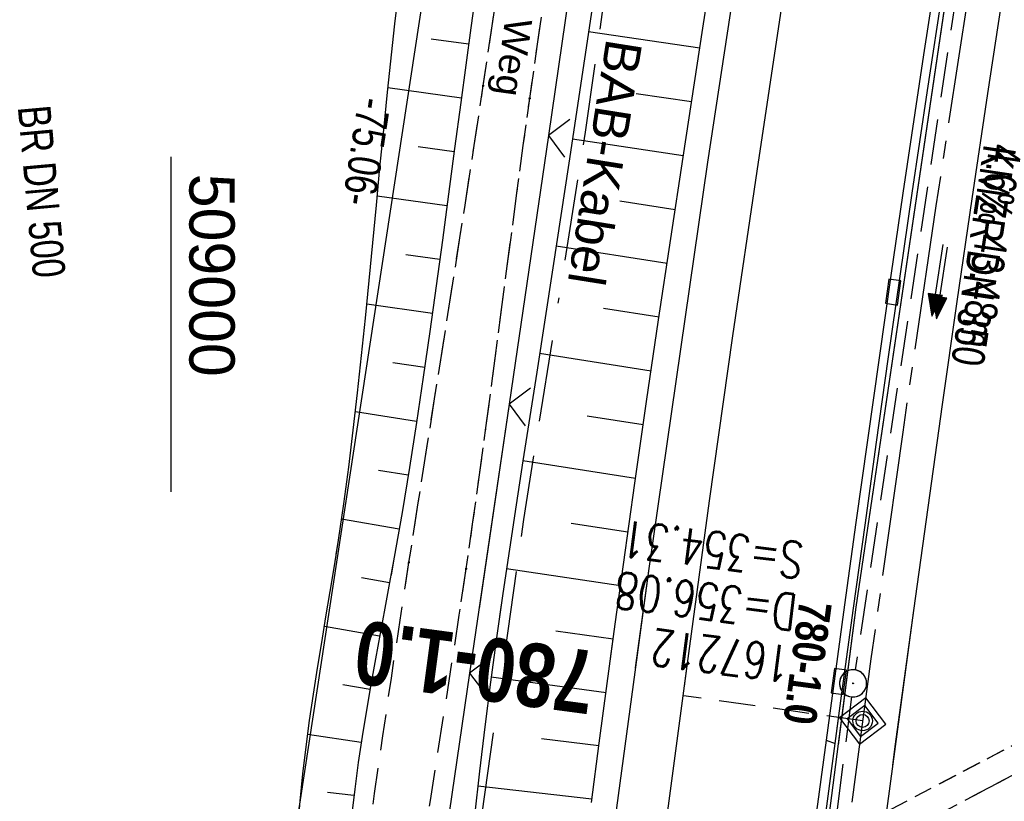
# Model space of a CAD drawing. Extents: x 508885 to 509191, y 457896 to 458644.
# Tile 47 of 57: x 508992 to 509046, y 458550 to 458593. Entities that reach past the tile are written whole.
import ezdxf
from ezdxf.enums import TextEntityAlignment as Align

# ---------------------------------------------------------------- set-up
doc = ezdxf.new("R2010")
doc.units = 0
doc.header["$LTSCALE"] = 10
doc.header["$MEASUREMENT"] = 0
for name, pattern in [('ACAD_ISO16W100', [73, 15, -6.5, 15, -6.5, 15, -7, 1, -7]), ('ACHSE', [5.5, 4, -0.5, 0.5, -0.5]), ('LT00', [0]), ('LT11', [0.3, 0.2, -0.1]), ('LT17', [0.15, 0.1, -0.05]), ('STRICHLINIE2', [0.375, 0.25, -0.125])]:
    doc.linetypes.add(name, pattern=pattern)
doc.layers.get('0').update_dxf_attribs({"linetype": 'LT00'})
for name, color, linetype in [('--EK_FBR', 1, 'LT00'), ('--EK_Halt-Pfeil', 4, 'LT00'), ('--EK_Haltung', 7, 'STRICHLINIE2'), ('--EK_Haltung-Text', 140, 'LT00'), ('--EK_Schacht-Text', 5, 'LT00'), ('--EK_STATIONSZEICHEN', 19, 'LT00'), ('--EK_STATIONSZEICHEN_NR', 19, 'LT17'), ('--EL_DFK_AB_L', 21, 'LT00'), ('--EL_Halt-Pfeil', 4, 'LT00'), ('--EL_Haltung', 182, 'STRICHLINIE2'), ('--EL_Haltung-Text', 182, 'LT00'), ('-AX-093', 35, 'ACHSE'), ('-STATIONSZEICHEN', 19, 'LT00'), ('-STATIONZEICHEN_NR', 19, 'LT00'), ('ABSTAND', 8, 'LT00'), ('BAB-KABEL', 220, 'ACAD_ISO16W100'), ('BAB-KABEL_TEXT', 221, 'Continuous'), ('DFK_AB_L', 21, 'LT00'), ('FELDWEG_TEXT', 250, 'Continuous'), ('V111_AFBR_BAB', 250, 'LT00'), ('V111_BOESCH', 250, 'LT00'), ('V111_BOSCHUNG', 250, 'LT00'), ('V111_BR_WID', 30, 'LT17'), ('V111_FELDWEG', 250, 'LT11'), ('V111_H_BORD', 8, 'LT00'), ('V111_KA_PRUF', 182, 'LT00'), ('V111_LD_MARK', 250, 'LT00'), ('V111_RASTER', 250, 'LT00'), ('V111_RINNE', 182, 'LT00'), ('V111_SINKK', 182, 'LT00'), ('V111_ZAUN', 40, 'LT00'), ('V112_AFBR_BAB', 250, 'LT00'), ('V112_BOESCH', 250, 'LT00'), ('V112_BOSCHUNG', 250, 'LT00'), ('V112_BR_WID', 30, 'LT17'), ('V112_FELDWEG', 250, 'LT11'), ('V112_H_BORD', 8, 'LT00'), ('V112_KA_PRUF', 182, 'LT00'), ('V112_LD_MARK', 250, 'LT00'), ('V112_RINNE', 182, 'LT00'), ('V112_SINKK', 182, 'LT00'), ('V112_ZAUN', 40, 'LT00')]:
    doc.layers.add(name, color=color, linetype=linetype)
doc.styles.add('Beschrift', font='ARIAL.TTF')
doc.styles.add('Haltungsbeschriftung', font='ARIAL.TTF', dxfattribs={"width": 0.75})
doc.styles.add('Knoten', font='ARIALBD.TTF', dxfattribs={"width": 0.8, "height": 1.8})
doc.styles.add('schachtbeschriftung', font='romans.shx', dxfattribs={"width": 0.75, "height": 2})
doc.styles.get("Standard").update_dxf_attribs({"font": 'ARIAL.TTF'})

# ---------------------------------------------------------------- blocks, each defined once
blk = doc.blocks.new('SYMB0011')
at = {"color": 0, "linetype": 'ByBlock'}
for p, q in [((0.5, 0), (-0.5, 0)), ((0, 0.5), (0, -0.5))]:
    blk.add_line(p, q, dxfattribs=at)
blk = doc.blocks.new('SYMB0003')
at = {"color": 0, "linetype": 'ByBlock'}
for p, q in [((-0.015712, 0), (0.010166, 0.012015)), ((0, -0.021257), (-0.015712, 0)), ((0.010166, 0.012015), (0, -0.021257))]:
    blk.add_line(p, q, dxfattribs=at)
for points in [[(-0.031395, 0.499013), (-0.093691, 0.491144), (-0.154509, 0.475528), (-0.21289, 0.452414), (-0.267913, 0.422164), (-0.318712, 0.385257), (-0.364484, 0.342274), (-0.404509, 0.293893), (-0.438154, 0.240877), (-0.464888, 0.184062), (-0.484292, 0.124345), (-0.496058, 0.062667), (-0.5, 0)], [(0.5, 0), (0.496057, 0.062667), (0.484292, 0.124345), (0.464888, 0.184062), (0.438153, 0.240877), (0.404509, 0.293893), (0.364484, 0.342274), (0.318712, 0.385257), (0.267913, 0.422164), (0.21289, 0.452414), (0.154509, 0.475528), (0.093691, 0.491144), (0.031395, 0.499013), (-0.031395, 0.499013)], [(-0.5, 0), (-0.496058, -0.062667), (-0.484292, -0.124345), (-0.464888, -0.184062), (-0.438154, -0.240877), (-0.404509, -0.293893), (-0.364485, -0.342274), (-0.318712, -0.385257), (-0.267914, -0.422164), (-0.21289, -0.452414), (-0.154509, -0.475529), (-0.093691, -0.491144), (-0.031395, -0.499014), (0.031395, -0.499014)], [(0.031395, -0.499014), (0.093691, -0.491144), (0.154509, -0.475529), (0.21289, -0.452414), (0.267914, -0.422164), (0.318712, -0.385257), (0.364485, -0.342274), (0.404509, -0.293893), (0.438154, -0.240877), (0.464889, -0.184062), (0.484292, -0.124345), (0.496058, -0.062667), (0.5, 0)]]:
    blk.add_lwpolyline(points, dxfattribs=at)
blk = doc.blocks.new('SYMB0024')
at = {"color": 0, "linetype": 'ByBlock'}
for p, q in [((-0.5, 0.5), (0, 0)), ((0, 0), (0.5, 0.5))]:
    blk.add_line(p, q, dxfattribs=at)
blk = doc.blocks.new('SYMB0652')
at = {"color": 0, "linetype": 'ByBlock'}
blk.add_lwpolyline([(-0.15, -0.075), (0.15, -0.075), (0.15, 0.075), (-0.15, 0.075), (-0.15, -0.075)], dxfattribs=at)
blk = doc.blocks.new('SYMB0070')
at = {"color": 0, "linetype": 'ByBlock'}
for p, q in [((-0.5, 0), (0.2, 0)), ((0.5, 0), (0.2, 0.1)), ((0.2, 0.1), (0.2, 0)), ((0.468, 0), (0.21, 0.086)), ((0.21, 0.086), (0.21, -0.086)), ((0.21, -0.086), (0.468, 0)), ((0.22, -0.072), (0.437, 0)), ((0.23, -0.058), (0.405, 0)), ((0.24, -0.045), (0.374, 0)), ((0.342, 0), (0.25, 0.031)), ((0.25, 0.031), (0.25, -0.031)), ((0.25, -0.031), (0.342, 0)), ((0.26, -0.017), (0.31, 0)), ((0.27, -0.003), (0.279, 0))]:
    blk.add_line(p, q, dxfattribs=at)
for points in [[(0.2, 0), (0.2, -0.1), (0.5, 0)], [(0.437, 0), (0.22, 0.072), (0.22, -0.072)], [(0.405, 0), (0.23, 0.058), (0.23, -0.058)], [(0.374, 0), (0.24, 0.045), (0.24, -0.045)], [(0.31, 0), (0.26, 0.017), (0.26, -0.017)], [(0.279, 0), (0.27, 0.003), (0.27, -0.003)]]:
    blk.add_lwpolyline(points, dxfattribs=at)
blk = doc.blocks.new('Netzknoten_SYMB')
at = {"flags": 128}
blk.add_lwpolyline([(0, -0.864), (0.864, 0), (0, 0.864), (-0.864, 0)], close=True, dxfattribs=at)
blk.add_circle((0, 0), 0.36)

msp = doc.modelspace()

# ---------------------------------------------------------------- linework, layer by layer
at = {"layer": '--EK_FBR'}
for points in [[(509007.454, 458322.883), (509007.977, 458345.83), (509008.965, 458370.63), (509010.2, 458395.169), (509011.606, 458419.412), (509013.424, 458443.945), (509015.365, 458466.768), (509017.722, 458491.337), (509020.368, 458516.063), (509023.279, 458539.666), (509026.395, 458562.703), (509029.635, 458585.14), (509032.898, 458606.519), (509036.843, 458630.719), (509038.5, 458640.091)], [(509025.651, 458557.202), (509026.395, 458562.703), (509029.635, 458585.14), (509032.898, 458606.519), (509036.843, 458630.719), (509038.5, 458640.091)]]:
    msp.add_lwpolyline(points, dxfattribs=at)
at = {"layer": '--EK_FBR', "color": 2}
for points in [[(509053.496, 458639.696), (509052.915, 458636.463), (509052.207, 458632.458), (509051.507, 458628.452), (509050.556, 458622.928), (509049.622, 458617.401), (509048.704, 458611.872), (509047.805, 458606.339), (509046.882, 458600.538), (509045.98, 458594.734), (509045.096, 458588.927), (509044.231, 458583.117), (509043.402, 458577.434), (509042.587, 458571.748), (509041.787, 458566.06), (509041, 458560.371), (509039.978, 458552.859), (509039.84, 458551.823)], [(509045.98, 458594.734), (509045.096, 458588.927), (509044.231, 458583.117), (509043.402, 458577.434), (509042.587, 458571.748), (509041.787, 458566.06), (509041, 458560.371), (509039.979, 458552.859), (509038.976, 458545.344), (509037.992, 458537.826), (509037.499, 458534.003), (509037.011, 458530.18), (509036.531, 458526.356), (509036.061, 458522.53), (509035.601, 458518.703), (509035.154, 458514.875), (509034.683, 458510.71), (509034.226, 458506.543), (509033.783, 458502.374)]]:
    msp.add_lwpolyline(points, dxfattribs=at)
at = {"layer": '--EK_FBR', "linetype": 'LT11', "flags": 128}
for points in [[(509036.495, 457899.887), (509036.18, 457901.445), (509035.062, 457907.213), (509033.993, 457912.99), (509032.97, 457918.776), (509031.993, 457924.569), (509031.553, 457927.268), (509031.121, 457929.969), (509030.694, 457932.671), (509030.271, 457935.373), (509029.848, 457938.075), (509029.425, 457940.777), (509028.998, 457943.479), (509028.424, 457947.064), (509027.843, 457950.648), (509027.257, 457954.231), (509026.668, 457957.814), (509026.077, 457961.397), (509025.487, 457964.979), (509024.901, 457968.562), (509024.319, 457972.146), (509023.744, 457975.731), (509023.164, 457979.405), (509022.591, 457983.079), (509022.024, 457986.755), (509021.461, 457990.431), (509020.901, 457994.108), (509020.34, 457997.785), (509019.779, 458001.461), (509019.214, 458005.138), (509018.804, 458007.79), (509018.394, 458010.442), (509017.988, 458013.095), (509017.588, 458015.749), (509017.198, 458018.404), (509016.82, 458021.06), (509016.457, 458023.719), (509016.124, 458026.293), (509015.805, 458028.868), (509015.497, 458031.445), (509015.198, 458034.023), (509014.904, 458036.602), (509014.614, 458039.182), (509014.323, 458041.761), (509014.03, 458044.34), (509013.73, 458046.919), (509013.422, 458049.496), (509013.07, 458052.329), (509012.707, 458055.161), (509012.337, 458057.991), (509011.962, 458060.821), (509011.586, 458063.651), (509011.213, 458066.481), (509010.845, 458069.312), (509010.486, 458072.144), (509010.138, 458074.976), (509009.807, 458077.811), (509009.557, 458080.047), (509009.317, 458082.285), (509009.082, 458084.523), (509008.849, 458086.762), (509008.617, 458089.001), (509008.381, 458091.24), (509008.115, 458093.715), (509007.844, 458096.19), (509007.574, 458098.665), (509007.307, 458101.14), (509007.047, 458103.616), (509006.798, 458106.093), (509006.563, 458108.57), (509006.347, 458111.049), (509006.152, 458113.529), (509005.983, 458116.01), (509005.843, 458118.493), (509005.765, 458120.206), (509005.698, 458121.919), (509005.639, 458123.633), (509005.584, 458125.347), (509005.529, 458127.061), (509005.469, 458128.775), (509005.402, 458130.489), (509005.323, 458132.202), (509005.142, 458135.285), (509004.908, 458138.365), (509004.621, 458141.44), (509004.28, 458144.51), (509003.884, 458147.573), (509003.367, 458151.035), (509002.778, 458154.484), (509002.115, 458157.921), (509001.736, 458159.729), (509001.342, 458161.534), (509000.937, 458163.337), (509000.526, 458165.138), (509000.113, 458166.939), (508999.705, 458168.741), (508999.305, 458170.544), (508998.918, 458172.349), (508998.549, 458174.157), (508998.204, 458175.97), (508997.794, 458178.337), (508997.428, 458180.711), (508997.102, 458183.092), (508996.812, 458185.48), (508996.554, 458187.871), (508996.325, 458190.267), (508996.121, 458192.666), (508995.938, 458195.068), (508995.772, 458197.47), (508995.62, 458199.873), (508995.325, 458205.103), (508995.078, 458210.331), (508994.879, 458215.559), (508994.729, 458220.789), (508994.671, 458223.459), (508994.623, 458226.13), (508994.582, 458228.801), (508994.546, 458231.473), (508994.511, 458234.144), (508994.475, 458236.816), (508994.435, 458239.488), (508994.388, 458242.159), (508994.323, 458245.233), (508994.247, 458248.307), (508994.164, 458251.38), (508994.075, 458254.453), (508993.983, 458257.526), (508993.891, 458260.6), (508993.8, 458263.673), (508993.716, 458266.642), (508993.639, 458269.611), (508993.57, 458272.581), (508993.511, 458275.55), (508993.465, 458278.52), (508993.433, 458281.49), (508993.418, 458284.46), (508993.418, 458286.652), (508993.425, 458288.845), (508993.436, 458291.037), (508993.447, 458293.23), (508993.464, 458300.395), (508993.449, 458307.561), (508993.404, 458314.726), (508993.375, 458317.831), (508993.343, 458320.937), (508993.31, 458324.042), (508993.278, 458327.147), (508993.249, 458330.252), (508993.227, 458333.358), (508993.212, 458336.463), (508993.207, 458339.461), (508993.21, 458342.46), (508993.22, 458345.458), (508993.233, 458348.457), (508993.25, 458351.455), (508993.267, 458354.454), (508993.283, 458357.452), (508993.297, 458360.455), (508993.31, 458363.459), (508993.325, 458366.462), (508993.344, 458369.465), (508993.368, 458372.469), (508993.401, 458375.472), (508993.443, 458378.475), (508993.517, 458382.413), (508993.613, 458386.35), (508993.733, 458390.287), (508993.879, 458394.222), (508994.051, 458398.157), (508994.251, 458402.09), (508994.421, 458405.053), (508994.604, 458408.014), (508994.798, 458410.975), (508995, 458413.936), (508995.207, 458416.896), (508995.415, 458419.857), (508995.622, 458422.817), (508995.825, 458425.778), (508996, 458428.405), (508996.172, 458431.032), (508996.345, 458433.658), (508996.523, 458436.285), (508996.708, 458438.91), (508996.905, 458441.535), (508997.116, 458444.159), (508997.347, 458446.81), (508997.593, 458449.46), (508997.852, 458452.109), (508998.121, 458454.757), (508998.398, 458457.404), (508998.68, 458460.05), (508998.964, 458462.696), (508999.248, 458465.341), (508999.607, 458468.715), (508999.962, 458472.088), (509000.317, 458475.462), (509000.673, 458478.837), (509001.033, 458482.214), (509001.398, 458485.592), (509001.537, 458486.858), (509001.683, 458488.124), (509001.839, 458489.388), (509002.011, 458490.649), (509002.204, 458491.906), (509002.422, 458493.158), (509002.671, 458494.404), (509002.919, 458495.501), (509003.186, 458496.595), (509003.465, 458497.686), (509003.747, 458498.776), (509004.026, 458499.867), (509004.292, 458500.961), (509004.538, 458502.059), (509004.745, 458503.089), (509004.932, 458504.123), (509005.106, 458505.16), (509005.271, 458506.198), (509005.434, 458507.237), (509005.6, 458508.276), (509005.834, 458509.672), (509006.078, 458511.067), (509006.327, 458512.46), (509006.577, 458513.853), (509006.822, 458515.247), (509007.057, 458516.642), (509007.382, 458518.714), (509007.679, 458520.79), (509007.954, 458522.87), (509008.21, 458524.952), (509008.451, 458527.037), (509008.683, 458529.123), (509008.908, 458531.21), (509009.131, 458533.298), (509009.357, 458535.386), (509009.59, 458537.472), (509009.967, 458540.675), (509010.368, 458543.875), (509010.79, 458547.071), (509011.23, 458550.265), (509011.687, 458553.457), (509012.157, 458556.646), (509012.638, 458559.834), (509012.972, 458562.009)], [(509038.565, 457899.833), (509038.517, 457900.069), (509037.883, 457903.29), (509037.269, 457906.515), (509036.673, 457909.744), (509036.094, 457912.975), (509035.529, 457916.21), (509034.975, 457919.447), (509034.431, 457922.685), (509033.894, 457925.924), (509033.274, 457929.705), (509032.66, 457933.487), (509032.048, 457937.268), (509031.437, 457941.05), (509030.825, 457944.831), (509030.073, 457949.46), (509029.318, 457954.088), (509028.561, 457958.716), (509027.805, 457963.344), (509027.05, 457967.973), (509026.298, 457972.601), (509025.55, 457977.231), (509025.432, 457977.97), (509024.588, 457983.254), (509023.637, 457989.278), (509022.699, 457995.304), (509021.775, 458001.333), (509020.867, 458007.364), (509020.383, 458010.623), (509019.907, 458013.882), (509019.439, 458017.143), (509018.981, 458020.405), (509018.535, 458023.669), (509018.1, 458026.959), (509017.676, 458030.25), (509017.263, 458033.543), (509016.858, 458036.837), (509016.459, 458040.132), (509016.063, 458043.428), (509015.67, 458046.723), (509015.276, 458050.019), (509014.789, 458054.069), (509014.301, 458058.119), (509013.812, 458062.168), (509013.323, 458066.218), (509012.837, 458070.268), (509012.354, 458074.318), (509011.875, 458078.369), (509011.481, 458081.748), (509011.093, 458085.129), (509010.712, 458088.51), (509010.341, 458091.894), (509009.979, 458095.299), (509009.631, 458098.705), (509009.3, 458102.114), (509008.988, 458105.524), (509008.698, 458108.935), (509008.432, 458112.348), (509008.194, 458115.761), (509007.986, 458119.175), (509007.849, 458121.785), (509007.732, 458124.396), (509007.637, 458127.01), (509007.565, 458129.626), (509007.518, 458132.247), (509007.501, 458133.81), (509007.487, 458135.373), (509007.471, 458136.937), (509007.445, 458138.499), (509007.404, 458140.06), (509007.342, 458141.618), (509007.253, 458143.172), (509007.13, 458144.722), (509006.968, 458146.267), (509006.76, 458147.805), (509006.538, 458149.147), (509006.281, 458150.484), (509005.996, 458151.817), (509005.688, 458153.148), (509005.363, 458154.475), (509005.027, 458155.801), (509004.684, 458157.126), (509004.341, 458158.451), (509003.701, 458160.974), (509003.083, 458163.5), (509002.491, 458166.03), (509001.928, 458168.564), (509001.397, 458171.104), (509000.901, 458173.651), (509000.446, 458176.205), (509000.023, 458178.82), (508999.643, 458181.443), (508999.302, 458184.073), (508998.998, 458186.708), (508998.729, 458189.348), (508998.493, 458191.991), (508998.286, 458194.637), (508998.107, 458197.286), (508997.952, 458199.935), (508997.821, 458202.574), (508997.709, 458205.212), (508997.615, 458207.851), (508997.535, 458210.49), (508997.467, 458213.13), (508997.408, 458215.769), (508997.357, 458218.408), (508997.309, 458221.048), (508997.238, 458225.249), (508997.17, 458229.451), (508997.104, 458233.653), (508997.038, 458237.855), (508996.97, 458242.057), (508996.898, 458246.465), (508996.823, 458250.873), (508996.748, 458255.28), (508996.673, 458259.688), (508996.6, 458264.095), (508996.537, 458268.034), (508996.477, 458271.972), (508996.423, 458275.91), (508996.375, 458279.848), (508996.336, 458283.787), (508996.311, 458286.935), (508996.291, 458290.084), (508996.275, 458293.232), (508996.262, 458296.326), (508996.25, 458299.421), (508996.237, 458302.515), (508996.222, 458305.609), (508996.201, 458308.703), (508996.174, 458311.798), (508996.139, 458314.892), (508996.102, 458317.583), (508996.059, 458320.274), (508996.016, 458322.965), (508995.976, 458325.655), (508995.942, 458328.346), (508995.917, 458331.037), (508995.904, 458333.727), (508995.908, 458336.418), (508995.927, 458338.789), (508995.957, 458341.159), (508995.996, 458343.53), (508996.039, 458345.901), (508996.084, 458348.272), (508996.126, 458350.643), (508996.162, 458353.014), (508996.189, 458355.385), (508996.203, 458357.756), (508996.202, 458360.048), (508996.19, 458362.339), (508996.171, 458364.631), (508996.149, 458366.923), (508996.128, 458369.215), (508996.113, 458371.506), (508996.107, 458373.798), (508996.115, 458376.089), (508996.141, 458378.38), (508996.19, 458380.737), (508996.259, 458383.094), (508996.346, 458385.451), (508996.448, 458387.807), (508996.562, 458390.163), (508996.685, 458392.519), (508996.814, 458394.875), (508996.947, 458397.23), (508997.08, 458399.586), (508997.261, 458402.829), (508997.441, 458406.072), (508997.621, 458409.315), (508997.806, 458412.557), (508997.997, 458415.798), (508998.198, 458419.039), (508998.41, 458422.279), (508998.637, 458425.518), (508998.832, 458428.137), (508999.036, 458430.755), (508999.246, 458433.373), (508999.459, 458435.99), (508999.672, 458438.608), (508999.882, 458441.226), (509000.087, 458443.845), (509000.265, 458446.202), (509000.441, 458448.559), (509000.616, 458450.916), (509000.795, 458453.272), (509000.98, 458455.628), (509001.176, 458457.983), (509001.385, 458460.336), (509001.611, 458462.688), (509001.857, 458465.037), (509002.148, 458467.57), (509002.462, 458470.1), (509002.797, 458472.627), (509003.148, 458475.153), (509003.513, 458477.678), (509003.887, 458480.201), (509004.267, 458482.723), (509004.65, 458485.244), (509005.089, 458488.136), (509005.53, 458491.028), (509005.976, 458493.92), (509006.216, 458495.452), (509006.463, 458496.982), (509006.72, 458498.511), (509006.994, 458500.036), (509007.288, 458501.558), (509007.534, 458502.749), (509007.789, 458503.938), (509008.045, 458505.126), (509008.296, 458506.316), (509008.535, 458507.508), (509008.807, 458508.988), (509009.053, 458510.473), (509009.279, 458511.962), (509009.489, 458513.454), (509009.686, 458514.947), (509009.875, 458516.442), (509010.157, 458518.738), (509010.431, 458521.034), (509010.702, 458523.331), (509010.971, 458525.627), (509011.242, 458527.923), (509011.518, 458530.218), (509011.8, 458532.511), (509012.092, 458534.804), (509012.396, 458537.095), (509012.754, 458539.657), (509013.127, 458542.216), (509013.513, 458544.774), (509013.909, 458547.331), (509014.31, 458549.888), (509014.714, 458552.443), (509015.118, 458555), (509015.517, 458557.556), (509015.91, 458560.114), (509016.02, 458560.853)]]:
    msp.add_lwpolyline(points, dxfattribs=at)
at = {"layer": '--EK_Haltung'}
for p, q in [((509043.999, 458598.606), (509037.774, 458557.091)), ((509037.569, 458555.606), (509032.313, 458514.119))]:
    msp.add_line(p, q, dxfattribs=at)
at = {"layer": '--EK_STATIONSZEICHEN_NR', "ltscale": 2}
msp.add_line((509038.192, 458554.276), (509028.289, 458555.669), dxfattribs=at)
at = {"layer": '--EL_DFK_AB_L'}
msp.add_line((509006.654, 458546.832), (509017.797, 458619.539), dxfattribs=at)
at = {"layer": '--EL_Haltung'}
for p, q in [((509043.999, 458598.606), (509037.774, 458557.091)), ((509037.569, 458555.606), (509032.313, 458514.119))]:
    msp.add_line(p, q, dxfattribs=at)
at = {"layer": '-AX-093', "ltscale": 0.2}
msp.add_lwpolyline([(509051.633, 458639.745), (509050.354, 458632.602), (509048.206, 458620.152), (509046.137, 458607.69), (509044.147, 458595.214), (509042.236, 458582.726), (509040.404, 458570.226), (509038.651, 458557.715), (509036.978, 458545.193), (509035.384, 458532.661), (509033.869, 458520.119), (509032.433, 458507.567), (509031.078, 458495.007), (509029.801, 458482.439), (509028.605, 458469.862), (509027.488, 458457.278), (509026.45, 458444.688), (509025.493, 458432.091)], dxfattribs=at)
at = {"layer": 'BAB-KABEL', "ltscale": 0.03, "flags": 128}
msp.add_lwpolyline([(509030.381, 458640.305), (509028.862, 458630.359), (509025.782, 458607.356), (509022.865, 458586.792), (509019.457, 458565.396), (509016.703, 458545.969), (509012.658, 458524.774), (509009.414, 458505.662), (509006.499, 458487.362), (509004.395, 458471.637), (509001.968, 458455.15), (509000.184, 458433.437), (508998.889, 458411.254), (508997.915, 458389.213), (508997.751, 458367.359), (508997.427, 458340.488), (508997.265, 458311.669), (508997.265, 458292.245), (508997.694, 458242.661), (508999.533, 458200.892), (509000.202, 458184.134), (509007.234, 458146.46), (509010.333, 458117.354), (509014.944, 458076.455), (509017.63, 458049.491), (509019.256, 458036.621), (509024.514, 457998.778), (509025.455, 457991.53), (509029.992, 457962.287), (509036.078, 457925.561), (509040.905, 457899.771)], dxfattribs=at)
at = {"layer": 'DFK_AB_L'}
msp.add_line((509006.654, 458546.832), (509017.797, 458619.539), dxfattribs=at)
at = {"layer": 'V111_AFBR_BAB'}
msp.add_lwpolyline([(509025.651, 458557.202), (509026.395, 458562.703), (509029.635, 458585.14), (509032.898, 458606.519), (509036.843, 458630.719), (509038.5, 458640.091)], dxfattribs=at)
at = {"layer": 'V111_AFBR_BAB', "color": 0}
msp.add_lwpolyline([(509053.496, 458639.696), (509052.915, 458636.463), (509052.207, 458632.458), (509051.507, 458628.452), (509050.556, 458622.928), (509049.622, 458617.401), (509048.704, 458611.872), (509047.805, 458606.339), (509046.882, 458600.538), (509045.98, 458594.734), (509045.096, 458588.927), (509044.231, 458583.117), (509043.402, 458577.434), (509042.587, 458571.748), (509041.787, 458566.06), (509041, 458560.371), (509039.978, 458552.859), (509039.84, 458551.823)], dxfattribs=at)
at = {"layer": 'V111_BOESCH'}
for points in [[(509024.268, 458557.727), (509024.525, 458559.626), (509024.977, 458562.91), (509025.611, 458567.414), (509026.259, 458571.917), (509026.919, 458576.417), (509027.589, 458580.916), (509028.268, 458585.414), (509029.357, 458592.54), (509030.46, 458599.664), (509031.578, 458606.786), (509032.336, 458611.566), (509033.102, 458616.344), (509033.876, 458621.121), (509034.662, 458625.896), (509035.461, 458630.669), (509036.17, 458634.835), (509036.893, 458639), (509037.093, 458640.128)], [(509009.109, 458563.473), (509009.231, 458564.251), (509009.526, 458566.266), (509009.798, 458568.295), (509010.051, 458570.336), (509010.287, 458572.388), (509010.51, 458574.45), (509010.722, 458576.518), (509010.927, 458578.592), (509011.128, 458580.671), (509011.327, 458582.752), (509011.527, 458584.834), (509011.732, 458586.915), (509011.944, 458588.993), (509012.357, 458592.78), (509012.804, 458596.554)], [(509017.119, 458596.683), (509016.549, 458592.556), (509015.989, 458588.42), (509015.651, 458585.892), (509015.314, 458583.361), (509014.976, 458580.832), (509014.632, 458578.305), (509014.282, 458575.782), (509013.92, 458573.267), (509013.546, 458570.761), (509013.156, 458568.267), (509012.748, 458565.786), (509012.318, 458563.322), (509012.137, 458562.326)], [(509023.688, 458596.613), (509022.828, 458590.841), (509021.958, 458585.071), (509021.077, 458579.302), (509020.185, 458573.535), (509019.804, 458571.091), (509019.424, 458568.646), (509019.047, 458566.202), (509018.677, 458563.756), (509018.316, 458561.309), (509018.137, 458560.051)]]:
    msp.add_lwpolyline(points, dxfattribs=at)
at = {"layer": 'V111_BOSCHUNG'}
for p, q in [((509016.425, 458591.649), (509014.36, 458591.932)), ((509023.053, 458592.343), (509029.189, 458591.448)), ((509016.023, 458588.676), (509011.969, 458589.231)), ((509025.672, 458588.929), (509028.735, 458588.482)), ((509015.626, 458585.703), (509013.646, 458585.974)), ((509022.162, 458586.421), (509028.282, 458585.505)), ((509015.23, 458582.729), (509011.375, 458583.257)), ((509024.773, 458582.997), (509027.832, 458582.528)), ((509021.263, 458580.511), (509027.385, 458579.55)), ((509014.83, 458579.756), (509012.96, 458580.012)), ((509014.421, 458576.775), (509010.799, 458577.288)), ((509023.875, 458577.064), (509026.943, 458576.583)), ((509020.348, 458574.581), (509026.506, 458573.615)), ((509013.997, 458573.796), (509012.246, 458574.053)), ((509013.554, 458570.812), (509010.168, 458571.342)), ((509022.98, 458571.131), (509026.074, 458570.646)), ((509019.425, 458568.653), (509025.648, 458567.676)), ((509013.088, 458567.84), (509011.447, 458568.105)), ((509012.59, 458564.865), (509009.404, 458565.412)), ((509022.098, 458565.196), (509025.229, 458564.716)), ((509018.52, 458562.699), (509024.817, 458561.756)), ((509021.25, 458559.257), (509024.413, 458558.806))]:
    msp.add_line(p, q, dxfattribs=at)
at = {"layer": 'V111_BR_WID'}
for p, q in [((509042.471, 458550.826), (509071.435, 458566.01)), ((509044.297, 458550.133), (509070.941, 458564.19))]:
    msp.add_line(p, q, dxfattribs=at)
at = {"layer": 'V111_FELDWEG', "flags": 128}
for points in [[(509012.972, 458562.009), (509013.128, 458563.021), (509013.641, 458566.312), (509014.158, 458569.602), (509014.677, 458572.891), (509015.197, 458576.181), (509015.714, 458579.471), (509016.227, 458582.762), (509016.734, 458586.053), (509017.232, 458589.346), (509017.722, 458592.655), (509018.203, 458595.966), (509018.676, 458599.277), (509019.145, 458602.59), (509019.61, 458605.902), (509020.074, 458609.215), (509020.538, 458612.528), (509021.005, 458615.841), (509021.668, 458620.493), (509022.341, 458625.143), (509023.026, 458629.792), (509023.723, 458634.439), (509024.434, 458639.083), (509024.648, 458640.455)], [(509016.02, 458560.853), (509016.292, 458562.673), (509016.666, 458565.267), (509017.028, 458567.862), (509017.382, 458570.459), (509017.728, 458573.056), (509018.07, 458575.654), (509018.411, 458578.252), (509018.752, 458580.851), (509019.096, 458583.448), (509019.446, 458586.045), (509019.804, 458588.641), (509020.23, 458591.642), (509020.668, 458594.641), (509021.116, 458597.639), (509021.571, 458600.636), (509022.031, 458603.633), (509022.494, 458606.629), (509022.957, 458609.624), (509023.42, 458612.62), (509023.878, 458615.617), (509024.403, 458619.094), (509024.923, 458622.571), (509025.44, 458626.049), (509025.957, 458629.527), (509026.476, 458633.005), (509027, 458636.481), (509027.532, 458639.957), (509027.598, 458640.378)]]:
    msp.add_lwpolyline(points, dxfattribs=at)
at = {"layer": 'V111_H_BORD'}
msp.add_lwpolyline([(509048.685, 458634.124), (509048.272, 458628.738), (509044.528, 458606.062), (509037.806, 458560.565), (509036.833, 458552.963)], dxfattribs=at)
at = {"layer": 'V111_LD_MARK'}
msp.add_lwpolyline([(509041.384, 458640.015), (509041.361, 458639.887), (509039.629, 458630.047), (509038.082, 458620.98), (509036.58, 458611.906), (509035.122, 458602.824), (509033.708, 458593.735), (509032.337, 458584.64), (509031.009, 458575.538), (509029.721, 458566.431), (509028.475, 458557.317), (509028.326, 458556.188)], dxfattribs=at)
at = {"layer": 'V111_RASTER'}
msp.add_line((509000, 458566.927), (509000, 458585.427), dxfattribs=at)
at = {"layer": 'V111_RINNE'}
msp.add_lwpolyline([(509042.73, 458598.691), (509041.557, 458591.056), (509040.416, 458583.416), (509039.753, 458578.875), (509039.1, 458574.332), (509038.457, 458569.788), (509037.821, 458565.243), (509037.193, 458560.697), (509036.413, 458554.987), (509036.174, 458553.213), (509036.673, 458553.024), (509037.066, 458555.932), (509037.69, 458560.497), (509038.322, 458565.083), (509038.961, 458569.668), (509039.608, 458574.252), (509040.265, 458578.835), (509040.933, 458583.416), (509041.779, 458589.096), (509042.644, 458594.773)], dxfattribs=at)
at = {"layer": 'V111_ZAUN'}
for p, q in [((509023.007, 458601.447), (509020.831, 458586.605)), ((509020.831, 458586.605), (509018.656, 458571.764)), ((509018.656, 458571.764), (509017.003, 458560.481))]:
    msp.add_line(p, q, dxfattribs=at)
at = {"layer": 'V112_AFBR_BAB'}
msp.add_lwpolyline([(509007.454, 458322.883), (509007.977, 458345.83), (509008.965, 458370.63), (509010.2, 458395.169), (509011.606, 458419.412), (509013.424, 458443.945), (509015.365, 458466.768), (509017.722, 458491.337), (509020.368, 458516.063), (509023.279, 458539.666), (509026.395, 458562.703), (509029.635, 458585.14), (509032.898, 458606.519), (509036.843, 458630.719), (509038.5, 458640.091)], dxfattribs=at)
at = {"layer": 'V112_AFBR_BAB', "color": 0}
msp.add_lwpolyline([(509045.98, 458594.734), (509045.096, 458588.927), (509044.231, 458583.117), (509043.402, 458577.434), (509042.587, 458571.748), (509041.787, 458566.06), (509041, 458560.371), (509039.979, 458552.859), (509038.976, 458545.344), (509037.992, 458537.826), (509037.499, 458534.003), (509037.011, 458530.18), (509036.531, 458526.356), (509036.061, 458522.53), (509035.601, 458518.703), (509035.154, 458514.875), (509034.683, 458510.71), (509034.226, 458506.543), (509033.783, 458502.374)], dxfattribs=at)
at = {"layer": 'V112_BOESCH'}
for points in [[(509023.204, 458549.768), (509023.64, 458553.055), (509024.08, 458556.341), (509024.525, 458559.626), (509024.977, 458562.91), (509025.611, 458567.414), (509026.259, 458571.917), (509026.919, 458576.417), (509027.589, 458580.916), (509028.268, 458585.414), (509029.357, 458592.54), (509030.46, 458599.664)], [(509006.991, 458548.297), (509007.115, 458549.84), (509007.267, 458551.353), (509007.444, 458552.84), (509007.64, 458554.305), (509007.852, 458555.751), (509008.076, 458557.183), (509008.308, 458558.603), (509008.543, 458560.017), (509008.779, 458561.427), (509009.009, 458562.837), (509009.231, 458564.251), (509009.526, 458566.266), (509009.798, 458568.295), (509010.051, 458570.336), (509010.287, 458572.388), (509010.51, 458574.45), (509010.722, 458576.518), (509010.927, 458578.592), (509011.128, 458580.671), (509011.327, 458582.752), (509011.527, 458584.834), (509011.732, 458586.915), (509011.944, 458588.993), (509012.357, 458592.78), (509012.804, 458596.554)], [(509017.119, 458596.683), (509016.549, 458592.556), (509015.989, 458588.42), (509015.651, 458585.892), (509015.314, 458583.362), (509014.976, 458580.832), (509014.632, 458578.305), (509014.282, 458575.782), (509013.92, 458573.267), (509013.546, 458570.761), (509013.156, 458568.267), (509012.748, 458565.786), (509012.318, 458563.322), (509012.062, 458561.915), (509011.8, 458560.51), (509011.538, 458559.106), (509011.278, 458557.698), (509011.024, 458556.285), (509010.779, 458554.862), (509010.546, 458553.426), (509010.329, 458551.976), (509010.132, 458550.507), (509009.958, 458549.017)], [(509023.688, 458596.613), (509022.828, 458590.841), (509021.958, 458585.071), (509021.077, 458579.302), (509020.185, 458573.535), (509019.804, 458571.091), (509019.424, 458568.646), (509019.047, 458566.202), (509018.677, 458563.756), (509018.316, 458561.309), (509017.967, 458558.861), (509017.633, 458556.41), (509017.317, 458553.957), (509017.022, 458551.502), (509016.75, 458549.043)]]:
    msp.add_lwpolyline(points, dxfattribs=at)
at = {"layer": 'V112_BOSCHUNG'}
for p, q in [((509016.425, 458591.649), (509014.36, 458591.932)), ((509023.053, 458592.343), (509029.189, 458591.448)), ((509016.023, 458588.676), (509011.969, 458589.231)), ((509025.672, 458588.929), (509028.735, 458588.482)), ((509015.626, 458585.703), (509013.646, 458585.974)), ((509022.162, 458586.421), (509028.282, 458585.505)), ((509015.23, 458582.729), (509011.375, 458583.257)), ((509024.773, 458582.997), (509027.832, 458582.528)), ((509021.263, 458580.511), (509027.385, 458579.55)), ((509014.83, 458579.756), (509012.96, 458580.012)), ((509014.421, 458576.775), (509010.799, 458577.288)), ((509023.875, 458577.064), (509026.943, 458576.583)), ((509020.348, 458574.581), (509026.506, 458573.615)), ((509013.997, 458573.796), (509012.246, 458574.053)), ((509013.554, 458570.812), (509010.168, 458571.342)), ((509022.98, 458571.131), (509026.075, 458570.646)), ((509019.425, 458568.653), (509025.648, 458567.676)), ((509013.088, 458567.84), (509011.447, 458568.105)), ((509012.59, 458564.865), (509009.404, 458565.412)), ((509022.098, 458565.196), (509025.229, 458564.716)), ((509018.52, 458562.699), (509024.817, 458561.756)), ((509012.06, 458561.905), (509010.504, 458562.179)), ((509011.51, 458558.955), (509008.456, 458559.494)), ((509021.25, 458559.257), (509024.413, 458558.806)), ((509017.674, 458556.714), (509024.015, 458555.855)), ((509010.977, 458556.019), (509009.474, 458556.269)), ((509010.494, 458553.09), (509007.532, 458553.52)), ((509020.454, 458553.31), (509023.622, 458552.915)), ((509016.93, 458550.693), (509023.231, 458549.974)), ((509010.089, 458550.157), (509008.634, 458550.33))]:
    msp.add_line(p, q, dxfattribs=at)
at = {"layer": 'V112_BR_WID'}
for p, q in [((509002.561, 458529.904), (509071.435, 458566.01)), ((509002.72, 458528.199), (509070.941, 458564.19))]:
    msp.add_line(p, q, dxfattribs=at)
at = {"layer": 'V112_FELDWEG', "flags": 128}
for points in [[(509036.495, 457899.887), (509036.18, 457901.445), (509035.062, 457907.213), (509033.993, 457912.99), (509032.97, 457918.776), (509031.993, 457924.569), (509031.553, 457927.268), (509031.121, 457929.969), (509030.694, 457932.671), (509030.271, 457935.373), (509029.848, 457938.075), (509029.425, 457940.777), (509028.998, 457943.479), (509028.424, 457947.064), (509027.843, 457950.648), (509027.257, 457954.231), (509026.668, 457957.814), (509026.077, 457961.397), (509025.487, 457964.979), (509024.901, 457968.562), (509024.319, 457972.146), (509023.744, 457975.731), (509023.164, 457979.405), (509022.591, 457983.079), (509022.024, 457986.755), (509021.461, 457990.431), (509020.901, 457994.108), (509020.34, 457997.785), (509019.779, 458001.461), (509019.214, 458005.138), (509018.804, 458007.79), (509018.394, 458010.442), (509017.988, 458013.095), (509017.588, 458015.749), (509017.198, 458018.404), (509016.82, 458021.06), (509016.457, 458023.719), (509016.124, 458026.293), (509015.805, 458028.868), (509015.497, 458031.445), (509015.198, 458034.023), (509014.904, 458036.602), (509014.614, 458039.182), (509014.323, 458041.761), (509014.03, 458044.34), (509013.73, 458046.919), (509013.422, 458049.496), (509013.07, 458052.329), (509012.707, 458055.161), (509012.337, 458057.991), (509011.962, 458060.821), (509011.586, 458063.651), (509011.213, 458066.481), (509010.845, 458069.312), (509010.486, 458072.144), (509010.138, 458074.976), (509009.807, 458077.811), (509009.557, 458080.047), (509009.317, 458082.285), (509009.082, 458084.523), (509008.849, 458086.762), (509008.617, 458089.001), (509008.381, 458091.24), (509008.115, 458093.715), (509007.844, 458096.19), (509007.574, 458098.665), (509007.307, 458101.14), (509007.047, 458103.616), (509006.798, 458106.093), (509006.563, 458108.57), (509006.347, 458111.049), (509006.152, 458113.529), (509005.983, 458116.01), (509005.843, 458118.493), (509005.765, 458120.206), (509005.698, 458121.919), (509005.639, 458123.633), (509005.584, 458125.347), (509005.529, 458127.061), (509005.469, 458128.775), (509005.402, 458130.489), (509005.323, 458132.202), (509005.142, 458135.285), (509004.908, 458138.365), (509004.621, 458141.44), (509004.28, 458144.51), (509003.884, 458147.573), (509003.367, 458151.035), (509002.778, 458154.484), (509002.115, 458157.921), (509001.736, 458159.729), (509001.342, 458161.534), (509000.937, 458163.337), (509000.526, 458165.138), (509000.113, 458166.939), (508999.705, 458168.741), (508999.305, 458170.544), (508998.918, 458172.349), (508998.549, 458174.157), (508998.204, 458175.97), (508997.794, 458178.337), (508997.428, 458180.711), (508997.102, 458183.092), (508996.812, 458185.48), (508996.554, 458187.871), (508996.325, 458190.267), (508996.121, 458192.666), (508995.938, 458195.068), (508995.772, 458197.47), (508995.62, 458199.873), (508995.325, 458205.103), (508995.078, 458210.331), (508994.879, 458215.559), (508994.729, 458220.789), (508994.671, 458223.459), (508994.623, 458226.13), (508994.582, 458228.801), (508994.546, 458231.473), (508994.511, 458234.144), (508994.475, 458236.816), (508994.435, 458239.488), (508994.388, 458242.159), (508994.323, 458245.233), (508994.247, 458248.307), (508994.164, 458251.38), (508994.075, 458254.453), (508993.983, 458257.526), (508993.891, 458260.6), (508993.8, 458263.673), (508993.716, 458266.642), (508993.639, 458269.611), (508993.57, 458272.581), (508993.511, 458275.55), (508993.465, 458278.52), (508993.433, 458281.49), (508993.418, 458284.46), (508993.418, 458286.652), (508993.425, 458288.845), (508993.436, 458291.037), (508993.447, 458293.23), (508993.464, 458300.395), (508993.449, 458307.561), (508993.404, 458314.726), (508993.375, 458317.831), (508993.343, 458320.937), (508993.31, 458324.042), (508993.278, 458327.147), (508993.249, 458330.252), (508993.227, 458333.358), (508993.212, 458336.463), (508993.207, 458339.461), (508993.21, 458342.46), (508993.22, 458345.458), (508993.233, 458348.457), (508993.25, 458351.455), (508993.267, 458354.454), (508993.283, 458357.452), (508993.297, 458360.455), (508993.31, 458363.459), (508993.325, 458366.462), (508993.344, 458369.465), (508993.368, 458372.469), (508993.401, 458375.472), (508993.443, 458378.475), (508993.517, 458382.413), (508993.613, 458386.35), (508993.733, 458390.287), (508993.879, 458394.222), (508994.051, 458398.157), (508994.251, 458402.09), (508994.421, 458405.053), (508994.604, 458408.014), (508994.798, 458410.975), (508995, 458413.936), (508995.207, 458416.896), (508995.415, 458419.857), (508995.622, 458422.817), (508995.825, 458425.778), (508996, 458428.405), (508996.172, 458431.032), (508996.345, 458433.658), (508996.523, 458436.285), (508996.708, 458438.91), (508996.905, 458441.535), (508997.116, 458444.159), (508997.347, 458446.81), (508997.593, 458449.46), (508997.852, 458452.109), (508998.121, 458454.757), (508998.398, 458457.404), (508998.68, 458460.05), (508998.964, 458462.696), (508999.248, 458465.341), (508999.607, 458468.715), (508999.962, 458472.088), (509000.317, 458475.462), (509000.673, 458478.837), (509001.033, 458482.214), (509001.398, 458485.592), (509001.537, 458486.858), (509001.683, 458488.124), (509001.839, 458489.388), (509002.011, 458490.649), (509002.204, 458491.906), (509002.422, 458493.158), (509002.671, 458494.404), (509002.919, 458495.501), (509003.186, 458496.595), (509003.465, 458497.686), (509003.747, 458498.776), (509004.026, 458499.867), (509004.292, 458500.961), (509004.538, 458502.059), (509004.745, 458503.089), (509004.932, 458504.123), (509005.106, 458505.16), (509005.271, 458506.198), (509005.434, 458507.237), (509005.6, 458508.276), (509005.834, 458509.672), (509006.078, 458511.067), (509006.327, 458512.46), (509006.577, 458513.853), (509006.822, 458515.247), (509007.057, 458516.642), (509007.382, 458518.714), (509007.679, 458520.79), (509007.954, 458522.87), (509008.21, 458524.952), (509008.451, 458527.037), (509008.683, 458529.123), (509008.908, 458531.21), (509009.131, 458533.298), (509009.357, 458535.386), (509009.59, 458537.472), (509009.967, 458540.675), (509010.368, 458543.875), (509010.79, 458547.071), (509011.23, 458550.265), (509011.687, 458553.457), (509012.157, 458556.646), (509012.638, 458559.834), (509013.128, 458563.021), (509013.641, 458566.312), (509014.158, 458569.602), (509014.677, 458572.891), (509015.197, 458576.181), (509015.714, 458579.471), (509016.227, 458582.762), (509016.734, 458586.053), (509017.232, 458589.346), (509017.722, 458592.655), (509018.203, 458595.966), (509018.676, 458599.277), (509019.145, 458602.59), (509019.61, 458605.902), (509020.074, 458609.215), (509020.538, 458612.528), (509021.005, 458615.841), (509021.668, 458620.493), (509022.341, 458625.143), (509023.026, 458629.792), (509023.723, 458634.439), (509024.434, 458639.083), (509024.648, 458640.455)], [(509038.565, 457899.833), (509038.517, 457900.069), (509037.883, 457903.29), (509037.269, 457906.515), (509036.673, 457909.743), (509036.094, 457912.975), (509035.529, 457916.21), (509034.975, 457919.447), (509034.431, 457922.685), (509033.894, 457925.924), (509033.274, 457929.705), (509032.66, 457933.487), (509032.048, 457937.268), (509031.437, 457941.05), (509030.825, 457944.831), (509030.073, 457949.46), (509029.318, 457954.088), (509028.561, 457958.716), (509027.805, 457963.344), (509027.05, 457967.973), (509026.298, 457972.601), (509025.55, 457977.231), (509024.588, 457983.254), (509023.637, 457989.278), (509022.699, 457995.304), (509021.775, 458001.333), (509020.867, 458007.364), (509020.383, 458010.623), (509019.907, 458013.882), (509019.439, 458017.143), (509018.981, 458020.405), (509018.535, 458023.669), (509018.1, 458026.959), (509017.676, 458030.25), (509017.263, 458033.543), (509016.858, 458036.837), (509016.459, 458040.132), (509016.063, 458043.428), (509015.67, 458046.723), (509015.276, 458050.019), (509014.789, 458054.069), (509014.301, 458058.119), (509013.812, 458062.168), (509013.323, 458066.218), (509012.837, 458070.268), (509012.354, 458074.318), (509011.875, 458078.369), (509011.481, 458081.748), (509011.093, 458085.129), (509010.712, 458088.51), (509010.341, 458091.894), (509009.979, 458095.299), (509009.631, 458098.705), (509009.3, 458102.114), (509008.988, 458105.524), (509008.698, 458108.935), (509008.432, 458112.348), (509008.194, 458115.761), (509007.986, 458119.175), (509007.849, 458121.785), (509007.732, 458124.396), (509007.637, 458127.01), (509007.565, 458129.626), (509007.518, 458132.247), (509007.501, 458133.81), (509007.487, 458135.373), (509007.471, 458136.937), (509007.445, 458138.499), (509007.404, 458140.06), (509007.342, 458141.618), (509007.253, 458143.172), (509007.13, 458144.722), (509006.968, 458146.267), (509006.76, 458147.805), (509006.538, 458149.147), (509006.281, 458150.484), (509005.996, 458151.817), (509005.688, 458153.148), (509005.363, 458154.475), (509005.027, 458155.801), (509004.684, 458157.126), (509004.341, 458158.451), (509003.701, 458160.974), (509003.083, 458163.5), (509002.491, 458166.03), (509001.928, 458168.564), (509001.397, 458171.104), (509000.901, 458173.651), (509000.446, 458176.205), (509000.023, 458178.82), (508999.643, 458181.443), (508999.302, 458184.073), (508998.998, 458186.708), (508998.729, 458189.348), (508998.493, 458191.991), (508998.286, 458194.637), (508998.107, 458197.286), (508997.952, 458199.935), (508997.821, 458202.574), (508997.709, 458205.212), (508997.615, 458207.851), (508997.535, 458210.49), (508997.467, 458213.13), (508997.408, 458215.769), (508997.357, 458218.408), (508997.309, 458221.048), (508997.238, 458225.249), (508997.17, 458229.451), (508997.104, 458233.653), (508997.038, 458237.855), (508996.97, 458242.057), (508996.898, 458246.465), (508996.823, 458250.873), (508996.748, 458255.28), (508996.673, 458259.688), (508996.6, 458264.095), (508996.537, 458268.034), (508996.477, 458271.972), (508996.423, 458275.91), (508996.375, 458279.848), (508996.336, 458283.787), (508996.311, 458286.935), (508996.291, 458290.084), (508996.275, 458293.232), (508996.262, 458296.326), (508996.25, 458299.421), (508996.237, 458302.515), (508996.222, 458305.609), (508996.201, 458308.703), (508996.174, 458311.798), (508996.139, 458314.892), (508996.102, 458317.583), (508996.059, 458320.274), (508996.016, 458322.965), (508995.976, 458325.655), (508995.942, 458328.346), (508995.917, 458331.037), (508995.904, 458333.727), (508995.908, 458336.418), (508995.927, 458338.789), (508995.957, 458341.159), (508995.996, 458343.53), (508996.039, 458345.901), (508996.084, 458348.272), (508996.126, 458350.643), (508996.162, 458353.014), (508996.189, 458355.385), (508996.203, 458357.756), (508996.202, 458360.048), (508996.19, 458362.339), (508996.171, 458364.631), (508996.149, 458366.923), (508996.128, 458369.215), (508996.113, 458371.506), (508996.107, 458373.798), (508996.115, 458376.089), (508996.141, 458378.38), (508996.19, 458380.737), (508996.259, 458383.094), (508996.346, 458385.451), (508996.448, 458387.807), (508996.562, 458390.163), (508996.685, 458392.519), (508996.814, 458394.875), (508996.947, 458397.23), (508997.08, 458399.586), (508997.261, 458402.829), (508997.441, 458406.072), (508997.621, 458409.315), (508997.806, 458412.557), (508997.997, 458415.798), (508998.198, 458419.039), (508998.41, 458422.279), (508998.637, 458425.518), (508998.832, 458428.137), (508999.036, 458430.755), (508999.246, 458433.373), (508999.459, 458435.99), (508999.672, 458438.608), (508999.882, 458441.226), (509000.087, 458443.845), (509000.265, 458446.202), (509000.441, 458448.559), (509000.616, 458450.916), (509000.795, 458453.272), (509000.98, 458455.628), (509001.176, 458457.983), (509001.385, 458460.336), (509001.611, 458462.688), (509001.857, 458465.037), (509002.148, 458467.57), (509002.462, 458470.1), (509002.797, 458472.627), (509003.148, 458475.153), (509003.513, 458477.678), (509003.887, 458480.201), (509004.267, 458482.723), (509004.65, 458485.244), (509005.089, 458488.136), (509005.53, 458491.028), (509005.976, 458493.92), (509006.216, 458495.452), (509006.463, 458496.982), (509006.72, 458498.511), (509006.994, 458500.036), (509007.288, 458501.558), (509007.534, 458502.749), (509007.789, 458503.938), (509008.045, 458505.126), (509008.296, 458506.316), (509008.535, 458507.508), (509008.807, 458508.988), (509009.053, 458510.473), (509009.279, 458511.962), (509009.489, 458513.454), (509009.686, 458514.947), (509009.875, 458516.442), (509010.157, 458518.738), (509010.431, 458521.034), (509010.702, 458523.331), (509010.971, 458525.627), (509011.242, 458527.923), (509011.518, 458530.218), (509011.8, 458532.511), (509012.092, 458534.804), (509012.396, 458537.095), (509012.754, 458539.657), (509013.127, 458542.216), (509013.513, 458544.774), (509013.909, 458547.331), (509014.31, 458549.888), (509014.714, 458552.443), (509015.118, 458555), (509015.517, 458557.556), (509015.91, 458560.114), (509016.292, 458562.673), (509016.666, 458565.267), (509017.028, 458567.862), (509017.382, 458570.459), (509017.728, 458573.056), (509018.07, 458575.654), (509018.411, 458578.252), (509018.752, 458580.851), (509019.096, 458583.448), (509019.446, 458586.045), (509019.804, 458588.641), (509020.23, 458591.642), (509020.668, 458594.641), (509021.116, 458597.639), (509021.571, 458600.636), (509022.031, 458603.633), (509022.494, 458606.629), (509022.957, 458609.624), (509023.42, 458612.62), (509023.878, 458615.617), (509024.403, 458619.094), (509024.923, 458622.571), (509025.44, 458626.049), (509025.957, 458629.527), (509026.476, 458633.005), (509027, 458636.481), (509027.532, 458639.957), (509027.598, 458640.378)]]:
    msp.add_lwpolyline(points, dxfattribs=at)
at = {"layer": 'V112_H_BORD'}
msp.add_lwpolyline([(509048.685, 458634.124), (509048.272, 458628.738), (509044.528, 458606.062), (509037.806, 458560.565), (509031.962, 458514.885), (509026.971, 458465.681), (509023.317, 458418.61), (509019.833, 458345.207), (509019.017, 458275.547), (509019.919, 458227.464), (509023.24, 458156.759), (509026.703, 458111.833), (509031.399, 458065.218), (509040.466, 457995.243), (509051.959, 457925.916), (509057.252, 457899.341)], dxfattribs=at)
at = {"layer": 'V112_LD_MARK'}
msp.add_lwpolyline([(509041.384, 458640.015), (509041.361, 458639.887), (509039.629, 458630.047), (509038.082, 458620.98), (509036.58, 458611.905), (509035.122, 458602.824), (509033.708, 458593.735), (509032.337, 458584.64), (509031.009, 458575.538), (509029.721, 458566.431), (509028.475, 458557.317), (509027.269, 458548.199), (509026.103, 458539.075), (509024.831, 458528.748), (509023.608, 458518.416), (509022.437, 458508.078), (509021.317, 458497.734), (509020.249, 458487.385), (509019.233, 458477.03), (509018.27, 458466.67), (509017.134, 458453.626), (509016.083, 458440.574), (509015.118, 458427.515)], dxfattribs=at)
at = {"layer": 'V112_RINNE'}
for points in [[(509042.73, 458598.691), (509041.557, 458591.056), (509040.416, 458583.416), (509039.753, 458578.875), (509039.1, 458574.332), (509038.457, 458569.788), (509037.821, 458565.243), (509037.193, 458560.697), (509036.413, 458554.987), (509035.643, 458549.275), (509034.885, 458543.561), (509034.14, 458537.846), (509033.557, 458533.295), (509032.984, 458528.743), (509032.423, 458524.189), (509031.875, 458519.634), (509031.342, 458515.077), (509030.87, 458510.921), (509030.41, 458506.763), (509029.961, 458502.604)], [(509030.466, 458502.449), (509031.147, 458508.67), (509031.853, 458514.887), (509032.522, 458520.584), (509033.211, 458526.279), (509033.918, 458531.971), (509034.643, 458537.661), (509035.236, 458542.23), (509035.839, 458546.798), (509036.449, 458551.366), (509037.066, 458555.932), (509037.69, 458560.497), (509038.322, 458565.083), (509038.961, 458569.668), (509039.608, 458574.252), (509040.265, 458578.835), (509040.933, 458583.416), (509041.779, 458589.096), (509042.644, 458594.773)]]:
    msp.add_lwpolyline(points, dxfattribs=at)
at = {"layer": 'V112_ZAUN'}
for p, q in [((509023.007, 458601.447), (509020.832, 458586.605)), ((509020.832, 458586.605), (509018.656, 458571.764)), ((509018.656, 458571.764), (509016.481, 458556.923))]:
    msp.add_line(p, q, dxfattribs=at)
msp.add_lwpolyline([(509016.481, 458556.923), (509014.795, 458545.418), (509014.467, 458542.061)], dxfattribs=at)

# ---------------------------------------------------------------- block references
at = {"layer": '--EK_Halt-Pfeil', "xscale": 3.999999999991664, "yscale": 4, "zscale": 4, "rotation": 261.4710199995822}
msp.add_blockref('SYMB0070', (509042.564, 458578.466), dxfattribs=at)
at = {"layer": '--EK_STATIONSZEICHEN', "linetype": 'Continuous', "lineweight": 0, "xscale": 1.499999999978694, "yscale": 1.5, "zscale": 1.5, "rotation": 171.9949471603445}
msp.add_blockref('Netzknoten_SYMB', (509038.192, 458554.276), dxfattribs=at)
at = {"layer": '--EL_Halt-Pfeil', "xscale": 3.999999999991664, "yscale": 4, "zscale": 4, "rotation": 261.4710199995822}
msp.add_blockref('SYMB0070', (509042.318, 458578.615), dxfattribs=at)
at = {"layer": '-STATIONSZEICHEN', "linetype": 'Continuous', "lineweight": 0, "rotation": 171.9949471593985}
msp.add_blockref('Netzknoten_SYMB', (509038.192, 458554.276), dxfattribs=at)
at = {"layer": 'V111_FELDWEG', "xscale": 0.09999999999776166, "yscale": 0.09999999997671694, "zscale": 0.1, "rotation": 249.2379000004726}
for p in [(509017.232, 458589.346), (509019.804, 458588.641), (509013.128, 458563.021), (509016.292, 458562.673)]:
    msp.add_blockref('SYMB0011', p, dxfattribs=at)
at = {"layer": 'V111_KA_PRUF', "xscale": 1.499999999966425, "yscale": 1.5, "zscale": 1.5, "rotation": 249.2379000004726}
msp.add_blockref('SYMB0003', (509037.663, 458556.35), dxfattribs=at)
at = {"layer": 'V111_SINKK', "yscale": 4.5, "zscale": 4.5}
for p, xscale, rotation in [((509039.88, 458577.958), 4.499999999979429, 261.8241152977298), ((509036.878, 458556.451), 4.49999999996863, 262.3259346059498)]:
    msp.add_blockref('SYMB0652', p, dxfattribs=dict(at, xscale=xscale, rotation=rotation))
at = {"layer": 'V111_ZAUN', "xscale": 2.100000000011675, "yscale": 2.099999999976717, "zscale": 2.1, "rotation": 261.6624000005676}
for p in [(509020.831, 458586.605), (509018.656, 458571.764)]:
    msp.add_blockref('SYMB0024', p, dxfattribs=at)
at = {"layer": 'V112_FELDWEG', "xscale": 0.1000000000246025, "yscale": 0.09999999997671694, "zscale": 0.1, "rotation": 268.4925099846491}
for p in [(509017.232, 458589.346), (509019.804, 458588.641), (509013.128, 458563.021), (509016.292, 458562.673)]:
    msp.add_blockref('SYMB0011', p, dxfattribs=at)
at = {"layer": 'V112_KA_PRUF', "xscale": 1.500000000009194, "yscale": 1.5, "zscale": 1.5, "rotation": 268.4925099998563}
msp.add_blockref('SYMB0003', (509037.663, 458556.35), dxfattribs=at)
at = {"layer": 'V112_SINKK', "yscale": 4.5, "zscale": 4.5}
for p, xscale, rotation in [((509039.88, 458577.958), 4.499999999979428, 261.8241152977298), ((509036.878, 458556.451), 4.500000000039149, 262.2335646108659)]:
    msp.add_blockref('SYMB0652', p, dxfattribs=dict(at, xscale=xscale, rotation=rotation))
at = {"layer": 'V112_ZAUN', "xscale": 2.099999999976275, "yscale": 2.099999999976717, "zscale": 2.1, "rotation": 261.6607099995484}
for p in [(509020.832, 458586.605), (509018.656, 458571.764), (509016.481, 458556.923)]:
    msp.add_blockref('SYMB0024', p, dxfattribs=at)

# ---------------------------------------------------------------- texts
at = {"layer": '--EK_Haltung-Text', "style": 'Haltungsbeschriftung', "width": 0.75}
for s, rotation, p in [('BR DN 500', -84.8215, (508991.517, 458588.18)), ('4.6‰ 43.48m', -98.529, (509045.216, 458586.213))]:
    msp.add_text(s, height=1.8, rotation=rotation, dxfattribs=at).set_placement(p)
at = {"layer": '--EK_Schacht-Text', "style": 'schachtbeschriftung', "width": 0.75}
for s, p in [('S=354.31', (509035.016, 458564.104)), ('D=356.08', (509034.654, 458561.247)), ('167212', (509034.292, 458558.39))]:
    msp.add_text(s, height=2, rotation=-187.219, dxfattribs=at).set_placement(p)
at = {"layer": '--EK_STATIONSZEICHEN_NR', "style": 'Knoten', "width": 0.8}
msp.add_text('780-1.0', height=3.5, rotation=172.3877, dxfattribs=at).set_placement((509023.337, 458556.365), align=Align.MIDDLE_LEFT)
at = {"layer": '--EL_Haltung-Text', "style": 'Haltungsbeschriftung', "width": 0.75}
msp.add_text('KMZR DN 350', height=1.8, rotation=-98.529, dxfattribs=at).set_placement((509044.895, 458586.161))
at = {"layer": '-STATIONZEICHEN_NR', "style": 'Knoten', "width": 0.8}
msp.add_text('780-1.0', height=1.8, rotation=262.3877, dxfattribs=at).set_placement((509036.04, 458557.361), align=Align.TOP_CENTER)
at = {"layer": 'ABSTAND', "width": 0.75}
msp.add_text(' -75.06-', height=1.8, rotation=-98.7125, dxfattribs=at).set_placement((509010.431, 458589.306))
at = {"layer": 'BAB-KABEL_TEXT', "insert": (509022.942, 458585.267), "char_height": 2, "attachment_point": 8, "rotation": 260.9516, "style": 'Beschrift'}
msp.add_mtext('BAB-Kabel', dxfattribs=at)
at = {"layer": 'FELDWEG_TEXT', "insert": (509018.006, 458593.214), "char_height": 1.5, "attachment_point": 7, "rotation": 262.1889, "style": 'Beschrift'}
msp.add_mtext('Weg', dxfattribs=at)
at = {"layer": 'V111_RASTER', "width": 0.962}
msp.add_text(' 509000', height=2.5, rotation=-89.9998, dxfattribs=at).set_placement((509001, 458585.427))

doc.saveas('drawing.dxf')
